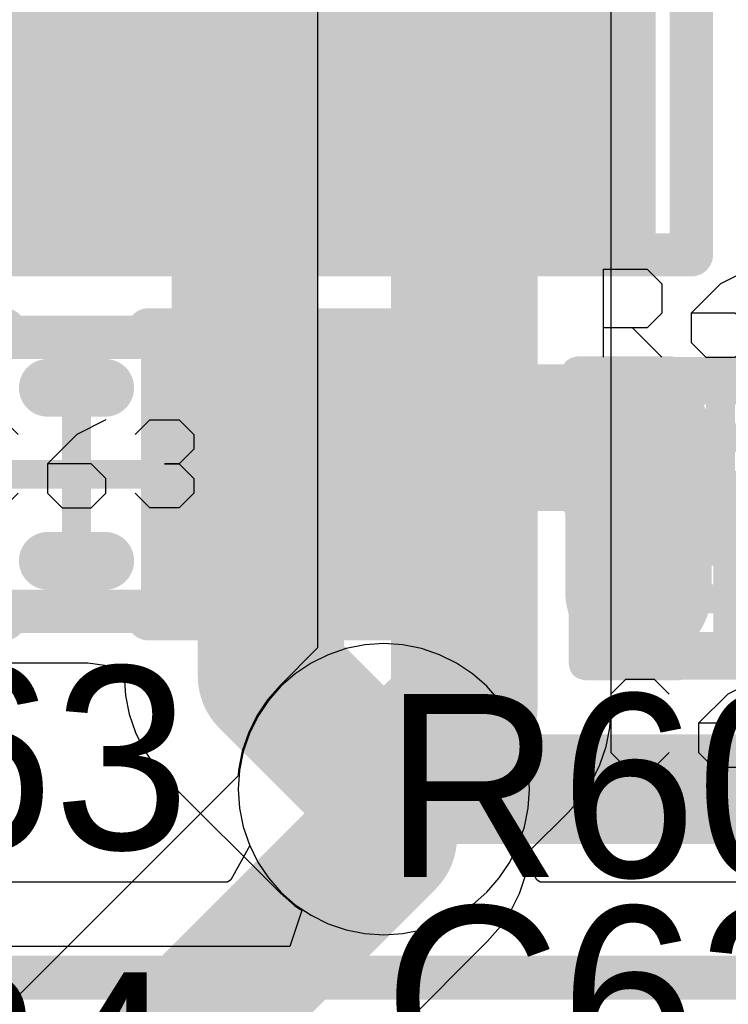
# Model space of a CAD drawing. Header units: millimetres. Extents: x 0 to 154, y -22 to 67.
# Tile 55 of 116: x 16.62 to 19.08, y 16.12 to 19.53. Entities that reach past the tile are written whole.
import ezdxf

# ---------------------------------------------------------------- set-up
doc = ezdxf.new("R2010")
doc.units = ezdxf.units.MM
for name, color, linetype in [('BottomLayer', 5, 'Continuous'), ('Mechanical13', 56, 'Continuous'), ('Mechanical15', 56, 'Continuous'), ('Mechanical7', 56, 'Continuous'), ('MidLayer1', 16, 'Continuous'), ('MidLayer2', 76, 'Continuous'), ('MultiLayer', 9, 'Continuous'), ('TopLayer', 1, 'Continuous'), ('TopOverlay', 2, 'Continuous'), ('TopPaste', 8, 'Continuous'), ('TopSolder', 216, 'Continuous'), ('ViaHoleLayer', 16, 'Continuous')]:
    doc.layers.add(name, color=color, linetype=linetype)

# ---------------------------------------------------------------- blocks, each defined once
blk = doc.blocks.new('RESC0603X03L_C_188')
at = {"layer": 'Mechanical15', "const_width": 0.1}
for points in [[(-0.5, 0.23), (-0.5, -0.23)], [(0.5, 0.23), (-0.5, 0.23)], [(0.5, 0.23), (0.5, -0.23)], [(0, 0.165), (0, -0.165)], [(0.165, 0), (-0.165, 0)], [(0.5, -0.23), (-0.5, -0.23)]]:
    blk.add_lwpolyline(points, dxfattribs=at)
at = {"layer": 'Mechanical15', "const_width": 0.05}
for points in [[(-0.525, 0.23, 1), (-0.475, 0.23, 1)], [(-0.525, 0.23, 1), (-0.475, 0.23, 1)], [(0.475, 0.23, 1), (0.525, 0.23, 1)], [(0.475, 0.23, 1), (0.525, 0.23, 1)], [(-0.025, 0.165, 1), (0.025, 0.165, 1)], [(-0.19, 0, 1), (-0.14, 0, 1)], [(0.14, 0, 1), (0.19, 0, 1)], [(-0.025, -0.165, 1), (0.025, -0.165, 1)], [(-0.525, -0.23, 1), (-0.475, -0.23, 1)], [(-0.525, -0.23, 1), (-0.475, -0.23, 1)], [(0.475, -0.23, 1), (0.525, -0.23, 1)], [(0.475, -0.23, 1), (0.525, -0.23, 1)]]:
    blk.add_lwpolyline(points, format="xyb", close=True, dxfattribs=at)
at = {"layer": 'Mechanical7'}
for p, q in [((-0.4061, -0.3302), (-0.3554, -0.2794)), ((-0.3554, -0.2794), (-0.2538, -0.2794)), ((-0.2538, -0.2794), (-0.203, -0.3302)), ((-0.0507, -0.2794), (-0.1014, -0.3302)), ((0.0509, -0.2794), (-0.0507, -0.2794)), ((0.1017, -0.3302), (0.0509, -0.2794)), ((0.3048, -0.381), (0.2033, -0.2794)), ((0.4064, -0.2794), (0.4064, -0.5841)), ((-0.4061, -0.5333), (-0.4061, -0.3302)), ((-0.203, -0.3302), (-0.203, -0.5333)), ((-0.1014, -0.3302), (-0.1014, -0.381)), ((0.1017, -0.4318), (0.1017, -0.3302)), ((-0.1014, -0.381), (-0.0507, -0.4318)), ((0.2033, -0.4318), (0.254, -0.381)), ((0.254, -0.381), (0.4064, -0.381)), ((-0.0507, -0.4318), (0.1017, -0.4318)), ((0.0001, -0.5333), (0.1017, -0.4318)), ((0.2033, -0.5333), (0.2033, -0.4318)), ((-0.3554, -0.5841), (-0.4061, -0.5333)), ((-0.203, -0.5333), (-0.2538, -0.5841)), ((-0.1014, -0.5841), (0.0001, -0.5333)), ((0.254, -0.5841), (0.2033, -0.5333)), ((-0.2538, -0.5841), (-0.3554, -0.5841)), ((0.4064, -0.5841), (0.254, -0.5841))]:
    blk.add_line(p, q, dxfattribs=at)
at = {"layer": 'Mechanical7', "const_width": 0.1}
for points in [[(-0.315, 0.165), (-0.315, -0.165)], [(0.315, 0.165), (-0.315, 0.165)], [(0.315, 0.165), (0.315, -0.165)], [(0.315, -0.165), (-0.315, -0.165)]]:
    blk.add_lwpolyline(points, dxfattribs=at)
at = {"layer": 'Mechanical7', "const_width": 0.05}
for points in [[(-0.34, 0.165, 1), (-0.29, 0.165, 1)], [(-0.34, 0.165, 1), (-0.29, 0.165, 1)], [(0.29, 0.165, 1), (0.34, 0.165, 1)], [(0.29, 0.165, 1), (0.34, 0.165, 1)], [(-0.34, -0.165, 1), (-0.29, -0.165, 1)], [(-0.34, -0.165, 1), (-0.29, -0.165, 1)], [(0.29, -0.165, 1), (0.34, -0.165, 1)], [(0.29, -0.165, 1), (0.34, -0.165, 1)]]:
    blk.add_lwpolyline(points, format="xyb", close=True, dxfattribs=at)
at = {"layer": 'TopLayer'}
for points in [[(-0.15, -0.15), (-0.15, 0.15), (-0.42, -0.15), (-0.42, 0.15)], [(0.42, -0.15), (0.42, 0.15), (0.15, -0.15), (0.15, 0.15)]]:
    blk.add_solid(points, dxfattribs=at)
at = {"layer": 'TopOverlay', "const_width": 0.125}
for points in [[(-0.175, 0.22), (-0.49, 0.22)], [(-0.49, 0.22), (-0.49, -0.22)], [(0.49, 0.22), (0.175, 0.22)], [(0.49, 0.22), (0.49, -0.22)], [(-0.175, -0.22), (-0.49, -0.22)], [(0.49, -0.22), (0.175, -0.22)]]:
    blk.add_lwpolyline(points, dxfattribs=at)
at = {"layer": 'TopOverlay', "const_width": 0.0625}
for points in [[(-0.5213, 0.22, 1), (-0.4588, 0.22, 1)], [(-0.5213, 0.22, 1), (-0.4588, 0.22, 1)], [(-0.2063, 0.22, 1), (-0.1438, 0.22, 1)], [(0.1437, 0.22, 1), (0.2062, 0.22, 1)], [(0.4587, 0.22, 1), (0.5212, 0.22, 1)], [(0.4587, 0.22, 1), (0.5212, 0.22, 1)], [(-0.5213, -0.22, 1), (-0.4588, -0.22, 1)], [(-0.5213, -0.22, 1), (-0.4588, -0.22, 1)], [(-0.2063, -0.22, 1), (-0.1438, -0.22, 1)], [(0.1437, -0.22, 1), (0.2062, -0.22, 1)], [(0.4587, -0.22, 1), (0.5212, -0.22, 1)], [(0.4587, -0.22, 1), (0.5212, -0.22, 1)]]:
    blk.add_lwpolyline(points, format="xyb", close=True, dxfattribs=at)
at = {"layer": 'TopPaste'}
for points in [[(-0.15, -0.15), (-0.15, 0.15), (-0.42, -0.15), (-0.42, 0.15)], [(0.42, -0.15), (0.42, 0.15), (0.15, -0.15), (0.15, 0.15)]]:
    blk.add_solid(points, dxfattribs=at)
at = {"layer": 'TopSolder'}
for points in [[(-0.0738, -0.2262), (-0.0738, 0.2262), (-0.4962, -0.2262), (-0.4962, 0.2262)], [(0.4962, -0.2262), (0.4962, 0.2262), (0.0738, -0.2262), (0.0738, 0.2262)]]:
    blk.add_solid(points, dxfattribs=at)
blk = doc.blocks.new('TY_NR3015_192')
at = {"layer": 'Mechanical13', "const_width": 0.1}
for points in [[(1.55, 1.55), (-1.55, 1.55)], [(1.55, -1.55), (1.55, 1.55)]]:
    blk.add_lwpolyline(points, dxfattribs=at)
at = {"layer": 'Mechanical13', "const_width": 0.05}
blk.add_lwpolyline([(1.525, 1.55, 1), (1.575, 1.55, 1)], format="xyb", close=True, dxfattribs=at)
blk.add_lwpolyline([(1.525, 1.55, 1), (1.575, 1.55, 1)], format="xyb", close=True, dxfattribs=at)
at = {"layer": 'Mechanical15', "const_width": 0.05}
blk.add_lwpolyline([(2.325, -1.85), (2.325, 1.85)], dxfattribs=at)
at = {"layer": 'TopLayer'}
blk.add_solid([(1.5, -1.35), (1.5, 1.35), (0.7, -1.35), (0.7, 1.35)], dxfattribs=at)
at = {"layer": 'TopOverlay', "const_width": 0.15}
for points in [[(1.55, 1.55), (-1.55, 1.55)], [(1.55, -1.55), (1.55, 1.55)]]:
    blk.add_lwpolyline(points, dxfattribs=at)
at = {"layer": 'TopOverlay', "const_width": 0.075}
blk.add_lwpolyline([(1.5125, 1.55, 1), (1.5875, 1.55, 1)], format="xyb", close=True, dxfattribs=at)
blk.add_lwpolyline([(1.5125, 1.55, 1), (1.5875, 1.55, 1)], format="xyb", close=True, dxfattribs=at)
at = {"layer": 'TopPaste'}
blk.add_solid([(1.5, -1.35), (1.5, 1.35), (0.7, -1.35), (0.7, 1.35)], dxfattribs=at)
at = {"layer": 'TopSolder'}
blk.add_solid([(1.5762, -1.4262), (1.5762, 1.4262), (0.6238, -1.4262), (0.6238, 1.4262)], dxfattribs=at)
blk = doc.blocks.new('CAPC1608X06L_196')
at = {"layer": 'Mechanical15', "const_width": 0.1}
for points in [[(-1.175, -0.5), (-1.175, 0.5)], [(-1.175, 0.5), (1.175, 0.5)], [(1.175, -0.5), (1.175, 0.5)], [(0, -0.45), (0, 0.45)], [(-0.45, 0), (0.45, 0)], [(-1.175, -0.5), (1.175, -0.5)]]:
    blk.add_lwpolyline(points, dxfattribs=at)
at = {"layer": 'Mechanical15', "const_width": 0.05}
for points in [[(-1.2, 0.5, 1), (-1.15, 0.5, 1)], [(-1.2, 0.5, 1), (-1.15, 0.5, 1)], [(1.15, 0.5, 1), (1.2, 0.5, 1)], [(1.15, 0.5, 1), (1.2, 0.5, 1)], [(-0.025, 0.45, 1), (0.025, 0.45, 1)], [(-0.475, 0, 1), (-0.425, 0, 1)], [(0.425, 0, 1), (0.475, 0, 1)], [(-0.025, -0.45, 1), (0.025, -0.45, 1)], [(-1.2, -0.5, 1), (-1.15, -0.5, 1)], [(-1.2, -0.5, 1), (-1.15, -0.5, 1)], [(1.15, -0.5, 1), (1.2, -0.5, 1)], [(1.15, -0.5, 1), (1.2, -0.5, 1)]]:
    blk.add_lwpolyline(points, format="xyb", close=True, dxfattribs=at)
at = {"layer": 'Mechanical7'}
for p, q in [((-0.3548, 0.1885), (-0.4055, 0.1377)), ((-0.2532, 0.1885), (-0.3548, 0.1885)), ((-0.2024, 0.1377), (-0.2532, 0.1885)), ((0.1023, 0.1885), (0.0007, 0.1377)), ((0.2039, 0.1377), (0.2546, 0.1885)), ((0.2546, 0.1885), (0.3562, 0.1885)), ((0.3562, 0.1885), (0.407, 0.1377)), ((-0.4055, 0.1377), (-0.4055, -0.0654)), ((0.0007, 0.1377), (-0.1008, 0.0361)), ((0.407, 0.1377), (0.407, 0.0869)), ((0.407, 0.0869), (0.3562, 0.0361)), ((-0.1008, 0.0361), (-0.1008, -0.0654)), ((0.0515, 0.0361), (-0.1008, 0.0361)), ((0.1023, -0.0147), (0.0515, 0.0361)), ((0.3562, 0.0361), (0.3054, 0.0361)), ((0.3054, 0.0361), (0.3562, 0.0361)), ((0.3562, 0.0361), (0.407, -0.0147)), ((0.1023, -0.0654), (0.1023, -0.0147)), ((0.407, -0.0147), (0.407, -0.0654)), ((-0.4055, -0.0654), (-0.3548, -0.1162)), ((-0.2532, -0.1162), (-0.2024, -0.0654)), ((-0.1008, -0.0654), (-0.0501, -0.1162)), ((0.0515, -0.1162), (0.1023, -0.0654)), ((0.2546, -0.1162), (0.2039, -0.0654)), ((0.407, -0.0654), (0.3562, -0.1162)), ((-0.3548, -0.1162), (-0.2532, -0.1162)), ((-0.0501, -0.1162), (0.0515, -0.1162)), ((0.3562, -0.1162), (0.2546, -0.1162))]:
    blk.add_line(p, q, dxfattribs=at)
at = {"layer": 'Mechanical7', "const_width": 0.1}
for points in [[(-0.85, 0.45), (0.85, 0.45)], [(-0.85, -0.45), (-0.85, 0.45)], [(0.85, -0.45), (0.85, 0.45)], [(-0.85, -0.45), (0.85, -0.45)]]:
    blk.add_lwpolyline(points, dxfattribs=at)
at = {"layer": 'Mechanical7', "const_width": 0.05}
for points in [[(-0.875, 0.45, 1), (-0.825, 0.45, 1)], [(-0.875, 0.45, 1), (-0.825, 0.45, 1)], [(0.825, 0.45, 1), (0.875, 0.45, 1)], [(0.825, 0.45, 1), (0.875, 0.45, 1)], [(-0.875, -0.45, 1), (-0.825, -0.45, 1)], [(-0.875, -0.45, 1), (-0.825, -0.45, 1)], [(0.825, -0.45, 1), (0.875, -0.45, 1)], [(0.825, -0.45, 1), (0.875, -0.45, 1)]]:
    blk.add_lwpolyline(points, format="xyb", close=True, dxfattribs=at)
at = {"layer": 'TopLayer'}
for points in [[(-0.3, -0.4), (-0.3, 0.4), (-1.05, -0.4), (-1.05, 0.4)], [(1.05, -0.4), (1.05, 0.4), (0.3, -0.4), (0.3, 0.4)]]:
    blk.add_solid(points, dxfattribs=at)
at = {"layer": 'TopOverlay'}
for points, const_width in [([(-1.175, -0.5), (-1.175, 0.5)], 0.1524), ([(-1.175, 0.5), (-0.25, 0.5)], 0.1524), ([(0.25, 0.5), (1.175, 0.5)], 0.1524), ([(1.175, -0.5), (1.175, 0.5)], 0.1524), ([(-0.1, 0.3), (0.1, 0.3)], 0.2), ([(-0.1, -0.3), (0.1, -0.3)], 0.2), ([(-1.175, -0.5), (-0.25, -0.5)], 0.1524), ([(0.25, -0.5), (1.175, -0.5)], 0.1524)]:
    blk.add_lwpolyline(points, dxfattribs=dict(at, const_width=const_width))
for points, const_width in [([(-1.2131, 0.5, 1), (-1.1369, 0.5, 1)], 0.0762), ([(-1.2131, 0.5, 1), (-1.1369, 0.5, 1)], 0.0762), ([(-0.2881, 0.5, 1), (-0.2119, 0.5, 1)], 0.0762), ([(0.2119, 0.5, 1), (0.2881, 0.5, 1)], 0.0762), ([(1.1369, 0.5, 1), (1.2131, 0.5, 1)], 0.0762), ([(1.1369, 0.5, 1), (1.2131, 0.5, 1)], 0.0762), ([(-0.15, 0.3, 1), (-0.05, 0.3, 1)], 0.1), ([(0.05, 0.3, 1), (0.15, 0.3, 1)], 0.1), ([(-0.15, -0.3, 1), (-0.05, -0.3, 1)], 0.1), ([(0.05, -0.3, 1), (0.15, -0.3, 1)], 0.1), ([(-1.2131, -0.5, 1), (-1.1369, -0.5, 1)], 0.0762), ([(-1.2131, -0.5, 1), (-1.1369, -0.5, 1)], 0.0762), ([(-0.2881, -0.5, 1), (-0.2119, -0.5, 1)], 0.0762), ([(0.2119, -0.5, 1), (0.2881, -0.5, 1)], 0.0762), ([(1.1369, -0.5, 1), (1.2131, -0.5, 1)], 0.0762), ([(1.1369, -0.5, 1), (1.2131, -0.5, 1)], 0.0762)]:
    blk.add_lwpolyline(points, format="xyb", close=True, dxfattribs=dict(at, const_width=const_width))
at = {"layer": 'TopPaste'}
for points in [[(-0.3, -0.4), (-0.3, 0.4), (-1.05, -0.4), (-1.05, 0.4)], [(1.05, -0.4), (1.05, 0.4), (0.3, -0.4), (0.3, 0.4)]]:
    blk.add_solid(points, dxfattribs=at)
at = {"layer": 'TopSolder'}
for points in [[(-0.2238, -0.4762), (-0.2238, 0.4762), (-1.1262, -0.4762), (-1.1262, 0.4762)], [(1.1262, -0.4762), (1.1262, 0.4762), (0.2238, -0.4762), (0.2238, 0.4762)]]:
    blk.add_solid(points, dxfattribs=at)
blk = doc.blocks.new('CAPC0603X03L_C_197')
at = {"layer": 'Mechanical15', "const_width": 0.1}
for points in [[(-0.5, 0.23), (-0.5, -0.23)], [(0.5, 0.23), (-0.5, 0.23)], [(0.5, 0.23), (0.5, -0.23)], [(0, 0.165), (0, -0.165)], [(0.165, 0), (-0.165, 0)], [(0.5, -0.23), (-0.5, -0.23)]]:
    blk.add_lwpolyline(points, dxfattribs=at)
at = {"layer": 'Mechanical15', "const_width": 0.05}
for points in [[(-0.525, 0.23, 1), (-0.475, 0.23, 1)], [(-0.525, 0.23, 1), (-0.475, 0.23, 1)], [(0.475, 0.23, 1), (0.525, 0.23, 1)], [(0.475, 0.23, 1), (0.525, 0.23, 1)], [(-0.025, 0.165, 1), (0.025, 0.165, 1)], [(-0.19, 0, 1), (-0.14, 0, 1)], [(0.14, 0, 1), (0.19, 0, 1)], [(-0.025, -0.165, 1), (0.025, -0.165, 1)], [(-0.525, -0.23, 1), (-0.475, -0.23, 1)], [(-0.525, -0.23, 1), (-0.475, -0.23, 1)], [(0.475, -0.23, 1), (0.525, -0.23, 1)], [(0.475, -0.23, 1), (0.525, -0.23, 1)]]:
    blk.add_lwpolyline(points, format="xyb", close=True, dxfattribs=at)
at = {"layer": 'Mechanical7'}
for p, q in [((-0.4061, 0.5842), (-0.203, 0.5842)), ((-0.203, 0.5842), (-0.4061, 0.3811)), ((-0.0507, 0.5842), (-0.1014, 0.5334)), ((0.0509, 0.5842), (-0.0507, 0.5842)), ((0.1017, 0.5334), (0.0509, 0.5842)), ((0.254, 0.5842), (0.2033, 0.5334)), ((0.3556, 0.5842), (0.254, 0.5842)), ((0.4064, 0.5334), (0.3556, 0.5842)), ((-0.1014, 0.5334), (-0.1014, 0.4826)), ((0.1017, 0.4318), (0.1017, 0.5334)), ((0.4064, 0.3303), (0.4064, 0.5334)), ((-0.1014, 0.4826), (-0.0507, 0.4318)), ((-0.0507, 0.4318), (0.1017, 0.4318)), ((0.0001, 0.3303), (0.1017, 0.4318)), ((-0.4061, 0.3811), (-0.4061, 0.3303)), ((-0.4061, 0.3303), (-0.3554, 0.2795)), ((-0.2538, 0.2795), (-0.203, 0.3303)), ((-0.1014, 0.2795), (0.0001, 0.3303)), ((0.2033, 0.3303), (0.254, 0.2795)), ((0.3556, 0.2795), (0.4064, 0.3303)), ((-0.3554, 0.2795), (-0.2538, 0.2795)), ((0.254, 0.2795), (0.3556, 0.2795))]:
    blk.add_line(p, q, dxfattribs=at)
at = {"layer": 'Mechanical7', "const_width": 0.1}
for points in [[(-0.315, 0.165), (-0.315, -0.165)], [(0.315, 0.165), (-0.315, 0.165)], [(0.315, 0.165), (0.315, -0.165)], [(0.315, -0.165), (-0.315, -0.165)]]:
    blk.add_lwpolyline(points, dxfattribs=at)
at = {"layer": 'Mechanical7', "const_width": 0.05}
for points in [[(-0.34, 0.165, 1), (-0.29, 0.165, 1)], [(-0.34, 0.165, 1), (-0.29, 0.165, 1)], [(0.29, 0.165, 1), (0.34, 0.165, 1)], [(0.29, 0.165, 1), (0.34, 0.165, 1)], [(-0.34, -0.165, 1), (-0.29, -0.165, 1)], [(-0.34, -0.165, 1), (-0.29, -0.165, 1)], [(0.29, -0.165, 1), (0.34, -0.165, 1)], [(0.29, -0.165, 1), (0.34, -0.165, 1)]]:
    blk.add_lwpolyline(points, format="xyb", close=True, dxfattribs=at)
at = {"layer": 'TopLayer'}
for points in [[(-0.15, -0.15), (-0.15, 0.15), (-0.42, -0.15), (-0.42, 0.15)], [(0.42, -0.15), (0.42, 0.15), (0.15, -0.15), (0.15, 0.15)]]:
    blk.add_solid(points, dxfattribs=at)
at = {"layer": 'TopOverlay', "const_width": 0.125}
for points in [[(-0.175, 0.22), (-0.49, 0.22)], [(-0.49, 0.22), (-0.49, -0.22)], [(0.49, 0.22), (0.175, 0.22)], [(0.49, 0.22), (0.49, -0.22)], [(-0.175, -0.22), (-0.49, -0.22)], [(0.49, -0.22), (0.175, -0.22)]]:
    blk.add_lwpolyline(points, dxfattribs=at)
at = {"layer": 'TopOverlay', "const_width": 0.0625}
for points in [[(-0.5212, 0.22, 1), (-0.4587, 0.22, 1)], [(-0.5212, 0.22, 1), (-0.4587, 0.22, 1)], [(-0.2063, 0.22, 1), (-0.1438, 0.22, 1)], [(0.1438, 0.22, 1), (0.2063, 0.22, 1)], [(0.4587, 0.22, 1), (0.5212, 0.22, 1)], [(0.4587, 0.22, 1), (0.5212, 0.22, 1)], [(-0.5212, -0.22, 1), (-0.4587, -0.22, 1)], [(-0.5212, -0.22, 1), (-0.4587, -0.22, 1)], [(-0.2063, -0.22, 1), (-0.1438, -0.22, 1)], [(0.1438, -0.22, 1), (0.2063, -0.22, 1)], [(0.4587, -0.22, 1), (0.5212, -0.22, 1)], [(0.4587, -0.22, 1), (0.5212, -0.22, 1)]]:
    blk.add_lwpolyline(points, format="xyb", close=True, dxfattribs=at)
at = {"layer": 'TopPaste'}
for points in [[(-0.15, -0.15), (-0.15, 0.15), (-0.42, -0.15), (-0.42, 0.15)], [(0.42, -0.15), (0.42, 0.15), (0.15, -0.15), (0.15, 0.15)]]:
    blk.add_solid(points, dxfattribs=at)
at = {"layer": 'TopSolder'}
for points in [[(-0.1, -0.2), (-0.1, 0.2), (-0.47, -0.2), (-0.47, 0.2)], [(0.47, -0.2), (0.47, 0.2), (0.1, -0.2), (0.1, 0.2)]]:
    blk.add_solid(points, dxfattribs=at)

msp = doc.modelspace()

# ---------------------------------------------------------------- linework, layer by layer
at = {"layer": 'BottomLayer'}
for p, q in [((17.6519, 23.3934), (17.6519, 17.3559)), ((18.6701, 17.145), (18.6701, 22.1692)), ((17.6519, 17.3559), (17.5216, 17.2256)), ((17.5216, 17.2256), (17.4777, 17.1755)), ((17.4777, 17.1755), (17.4407, 17.1201)), ((17.4407, 17.1201), (17.4113, 17.0604)), ((18.6657, 17.0785), (18.6701, 17.145)), ((18.6527, 17.0132), (18.6657, 17.0785)), ((17.4113, 17.0604), (17.3899, 16.9974)), ((18.6313, 16.9502), (18.6527, 17.0132)), ((17.3899, 16.9974), (17.3769, 16.9321)), ((18.6019, 16.8905), (18.6313, 16.9502)), ((17.3756, 16.9125), (15.9327, 15.4697)), ((17.3769, 16.9321), (17.3756, 16.9125)), ((18.5649, 16.8351), (18.6019, 16.8905)), ((18.521, 16.785), (18.5649, 16.8351)), ((18.3876, 16.6517), (18.521, 16.785)), ((18.521, 16.785), (18.521, 16.785)), ((18.3863, 16.6321), (18.3876, 16.6517)), ((18.3733, 16.5668), (18.3863, 16.6321)), ((18.3519, 16.5038), (18.3733, 16.5668)), ((18.3225, 16.4441), (18.3519, 16.5038)), ((18.2855, 16.3887), (18.3225, 16.4441)), ((18.2416, 16.3386), (18.2855, 16.3887)), ((16.5036, 14.6006), (18.2416, 16.3386)), ((18.2416, 16.3386), (18.2416, 16.3386))]:
    msp.add_line(p, q, dxfattribs=at)
at = {"layer": 'BottomLayer', "const_width": 0.508}
for points in [[(18.161, 17.145), (18.161, 23.3934)], [(17.8816, 16.8656), (18.161, 17.145)], [(17.8816, 16.6986), (17.8816, 16.8656)], [(16.1436, 14.9606), (17.8816, 16.6986)]]:
    msp.add_lwpolyline(points, dxfattribs=at)
at = {"layer": 'BottomLayer'}
for points, const_width in [([(18.034, 17.145, 1), (18.288, 17.145, 1)], 0.254), ([(18.034, 17.145, 1), (18.288, 17.145, 1)], 0.254), ([(17.7546, 16.8656, 1), (18.0086, 16.8656, 1)], 0.254), ([(17.7546, 16.8656, 1), (18.0086, 16.8656, 1)], 0.254), ([(17.7566, 16.8656, 1), (18.0066, 16.8656, 1)], 0.25), ([(17.7546, 16.6986, 1), (18.0086, 16.6986, 1)], 0.254), ([(17.7546, 16.6986, 1), (18.0086, 16.6986, 1)], 0.254)]:
    msp.add_lwpolyline(points, format="xyb", close=True, dxfattribs=dict(at, const_width=const_width))
at = {"layer": 'MidLayer1'}
for p, q in [((17.7509, 17.3535), (17.6883, 17.3322)), ((17.8157, 17.3664), (17.7509, 17.3535)), ((17.8816, 17.3707), (17.8157, 17.3664)), ((17.9475, 17.3664), (17.8816, 17.3707)), ((18.0123, 17.3535), (17.9475, 17.3664)), ((18.0749, 17.3322), (18.0123, 17.3535)), ((17.6883, 17.3322), (17.6291, 17.303)), ((18.1341, 17.303), (18.0749, 17.3322)), ((17.6291, 17.303), (17.5741, 17.2663)), ((18.1891, 17.2663), (18.1341, 17.303)), ((17.5741, 17.2663), (17.5245, 17.2227)), ((18.2387, 17.2227), (18.1891, 17.2663)), ((17.5245, 17.2227), (17.4809, 17.1731)), ((18.2823, 17.1731), (18.2387, 17.2227)), ((17.4809, 17.1731), (17.4442, 17.1181)), ((18.319, 17.1181), (18.2823, 17.1731)), ((17.4442, 17.1181), (17.415, 17.0589)), ((18.3482, 17.0589), (18.319, 17.1181)), ((17.415, 17.0589), (17.3937, 16.9963)), ((18.3695, 16.9963), (18.3482, 17.0589)), ((17.3937, 16.9963), (17.3808, 16.9315)), ((18.3824, 16.9315), (18.3695, 16.9963)), ((17.3808, 16.9315), (17.3765, 16.8656)), ((18.3867, 16.8656), (18.3824, 16.9315)), ((17.3765, 16.8656), (17.3808, 16.7997)), ((18.3824, 16.7997), (18.3867, 16.8656)), ((17.3808, 16.7997), (17.3937, 16.7349)), ((18.3695, 16.7349), (18.3824, 16.7997)), ((17.3937, 16.7349), (17.415, 16.6723)), ((18.3482, 16.6723), (18.3695, 16.7349)), ((17.4162, 16.6698), (17.3509, 16.551)), ((17.415, 16.6723), (17.4162, 16.6698)), ((18.347, 16.6698), (18.3482, 16.6723)), ((18.4123, 16.551), (18.347, 16.6698)), ((17.3385, 16.5428), (12.7571, 16.5428)), ((17.3509, 16.551), (17.3385, 16.5428)), ((18.4247, 16.5428), (18.4123, 16.551)), ((22.0972, 16.5428), (18.4247, 16.5428))]:
    msp.add_line(p, q, dxfattribs=at)
at = {"layer": 'MidLayer1', "const_width": 0.25}
msp.add_lwpolyline([(17.7566, 16.8656, 1), (18.0066, 16.8656, 1)], format="xyb", close=True, dxfattribs=at)
at = {"layer": 'MidLayer1', "const_width": 0.1524}
msp.add_lwpolyline([(12.7571, 16.2115), (26.1048, 16.2115)], dxfattribs=at)
at = {"layer": 'MidLayer2'}
for p, q in [((17.7509, 17.3535), (17.6883, 17.3322)), ((17.8157, 17.3664), (17.7509, 17.3535)), ((17.8816, 17.3707), (17.8157, 17.3664)), ((17.9475, 17.3664), (17.8816, 17.3707)), ((18.0123, 17.3535), (17.9475, 17.3664)), ((18.0749, 17.3322), (18.0123, 17.3535)), ((17.6883, 17.3322), (17.6291, 17.303)), ((18.1341, 17.303), (18.0749, 17.3322)), ((17.6291, 17.303), (17.5741, 17.2663)), ((18.1891, 17.2663), (18.1341, 17.303)), ((17.5741, 17.2663), (17.5245, 17.2227)), ((18.2387, 17.2227), (18.1891, 17.2663)), ((17.5245, 17.2227), (17.4809, 17.1731)), ((18.2823, 17.1731), (18.2387, 17.2227)), ((17.4809, 17.1731), (17.4442, 17.1181)), ((18.319, 17.1181), (18.2823, 17.1731)), ((17.4442, 17.1181), (17.415, 17.0589)), ((18.3482, 17.0589), (18.319, 17.1181)), ((17.415, 17.0589), (17.3937, 16.9963)), ((18.3695, 16.9963), (18.3482, 17.0589)), ((17.3937, 16.9963), (17.3808, 16.9315)), ((18.3824, 16.9315), (18.3695, 16.9963)), ((17.3808, 16.9315), (17.3765, 16.8656)), ((18.3867, 16.8656), (18.3824, 16.9315)), ((17.3765, 16.8656), (17.3808, 16.7997)), ((18.3824, 16.7997), (18.3867, 16.8656)), ((17.3808, 16.7997), (17.3937, 16.7349)), ((18.3695, 16.7349), (18.3824, 16.7997)), ((17.3937, 16.7349), (17.415, 16.6723)), ((18.3482, 16.6723), (18.3695, 16.7349)), ((17.415, 16.6723), (17.4442, 16.6131)), ((18.319, 16.6131), (18.3482, 16.6723)), ((17.4442, 16.6131), (17.4809, 16.5581)), ((18.2823, 16.5581), (18.319, 16.6131)), ((17.4809, 16.5581), (17.5245, 16.5085)), ((18.2387, 16.5085), (18.2823, 16.5581)), ((17.5245, 16.5085), (17.5741, 16.4649)), ((18.1891, 16.4649), (18.2387, 16.5085)), ((17.5741, 16.4649), (17.6291, 16.4282)), ((18.1341, 16.4282), (18.1891, 16.4649)), ((17.6291, 16.4282), (17.6883, 16.399)), ((18.0749, 16.399), (18.1341, 16.4282)), ((17.6883, 16.399), (17.7509, 16.3777)), ((18.0123, 16.3777), (18.0749, 16.399)), ((17.7509, 16.3777), (17.8157, 16.3648)), ((17.8157, 16.3648), (17.8816, 16.3605)), ((17.8816, 16.3605), (17.9475, 16.3648)), ((17.9475, 16.3648), (18.0123, 16.3777))]:
    msp.add_line(p, q, dxfattribs=at)
at = {"layer": 'MidLayer2', "const_width": 0.25}
msp.add_lwpolyline([(17.7566, 16.8656, 1), (18.0066, 16.8656, 1)], format="xyb", close=True, dxfattribs=at)
at = {"layer": 'MultiLayer', "const_width": 0.25}
msp.add_lwpolyline([(17.7566, 16.8656, 1), (18.0066, 16.8656, 1)], format="xyb", close=True, dxfattribs=at)
at = {"layer": 'TopLayer'}
for p, q in [((16.2668, 17.3038), (16.7688, 17.3038)), ((16.7688, 17.3038), (16.7688, 17.3038)), ((16.7688, 17.3038), (16.8537, 17.3038)), ((16.8537, 17.3038), (16.9807, 17.2867)), ((16.9807, 17.2867), (16.9807, 17.2574)), ((16.9807, 17.2574), (16.9851, 17.1909)), ((16.9851, 17.1909), (16.9981, 17.1256)), ((16.9981, 17.1256), (17.0195, 17.0626)), ((17.0195, 17.0626), (17.0489, 17.0029)), ((17.0489, 17.0029), (17.0859, 16.9475)), ((17.0859, 16.9475), (17.1298, 16.8974)), ((17.1298, 16.8974), (17.5216, 16.5056)), ((17.5216, 16.5056), (17.5717, 16.4617)), ((17.5971, 16.4447), (17.5548, 16.3202)), ((17.5717, 16.4617), (17.5971, 16.4447)), ((17.5514, 16.3205), (15.6718, 16.3205)), ((17.5548, 16.3202), (17.5514, 16.3205))]:
    msp.add_line(p, q, dxfattribs=at)
for points, const_width in [([(17.399, 18.0486), (17.399, 19.093)], 0.508), ([(17.4898, 17.9578), (17.6168, 18.0848)], 0.508), ([(17.6168, 18.0848), (18.765, 18.0848)], 0.508), ([(18.765, 17.5514), (18.765, 18.0848)], 0.508), ([(17.399, 18.0486), (17.4898, 17.9578)], 0.508), ([(17.4898, 17.2574), (17.4898, 17.9578)], 0.508), ([(17.4898, 17.2574), (17.8816, 16.8656)], 0.508), ([(17.8816, 16.8656), (19.6088, 16.8656)], 0.381)]:
    msp.add_lwpolyline(points, dxfattribs=dict(at, const_width=const_width))
for points, const_width in [([(17.272, 19.093, 1), (17.526, 19.093, 1)], 0.254), ([(17.4898, 18.0848, 1), (17.7438, 18.0848, 1)], 0.254), ([(17.4898, 18.0848, 1), (17.7438, 18.0848, 1)], 0.254), ([(18.638, 18.0848, 1), (18.892, 18.0848, 1)], 0.254), ([(18.638, 18.0848, 1), (18.892, 18.0848, 1)], 0.254), ([(17.272, 18.0486, 1), (17.526, 18.0486, 1)], 0.254), ([(17.272, 18.0486, 1), (17.526, 18.0486, 1)], 0.254), ([(17.3628, 17.9578, 1), (17.6168, 17.9578, 1)], 0.254), ([(17.3628, 17.9578, 1), (17.6168, 17.9578, 1)], 0.254), ([(17.3628, 17.9578, 1), (17.6168, 17.9578, 1)], 0.254), ([(18.638, 17.5514, 1), (18.892, 17.5514, 1)], 0.254), ([(17.3628, 17.2574, 1), (17.6168, 17.2574, 1)], 0.254), ([(17.3628, 17.2574, 1), (17.6168, 17.2574, 1)], 0.254), ([(17.7546, 16.8656, 1), (18.0086, 16.8656, 1)], 0.254), ([(17.7566, 16.8656, 1), (18.0066, 16.8656, 1)], 0.25), ([(17.7863, 16.8656, 1), (17.9768, 16.8656, 1)], 0.1905)]:
    msp.add_lwpolyline(points, format="xyb", close=True, dxfattribs=dict(at, const_width=const_width))
at = {"layer": 'ViaHoleLayer', "const_width": 0.125}
msp.add_lwpolyline([(17.8191, 16.8656, 1), (17.9441, 16.8656, 1)], format="xyb", close=True, dxfattribs=at)

# ---------------------------------------------------------------- block references
for name, p, rotation in [('TY_NR3015_192', (17.399, 20.2692), 270), ('RESC0603X03L_C_188', (19.05, 18.0848), 180), ('CAPC1608X06L_196', (16.8148, 17.9578), 360), ('CAPC0603X03L_C_197', (19.0754, 17.526), 180)]:
    msp.add_blockref(name, p, dxfattribs=dict(rotation=rotation))

# ---------------------------------------------------------------- texts
at = {"layer": 'TopOverlay'}
for s, p in [('C63', (15.6501, 16.6571)), ('R60', (17.8816, 16.5608)), ('C62', (17.8816, 15.8242)), ('SB34', (15.0876, 15.5956))]:
    msp.add_text(s, height=0.635, dxfattribs=at).set_placement(p)

doc.saveas('drawing.dxf')
